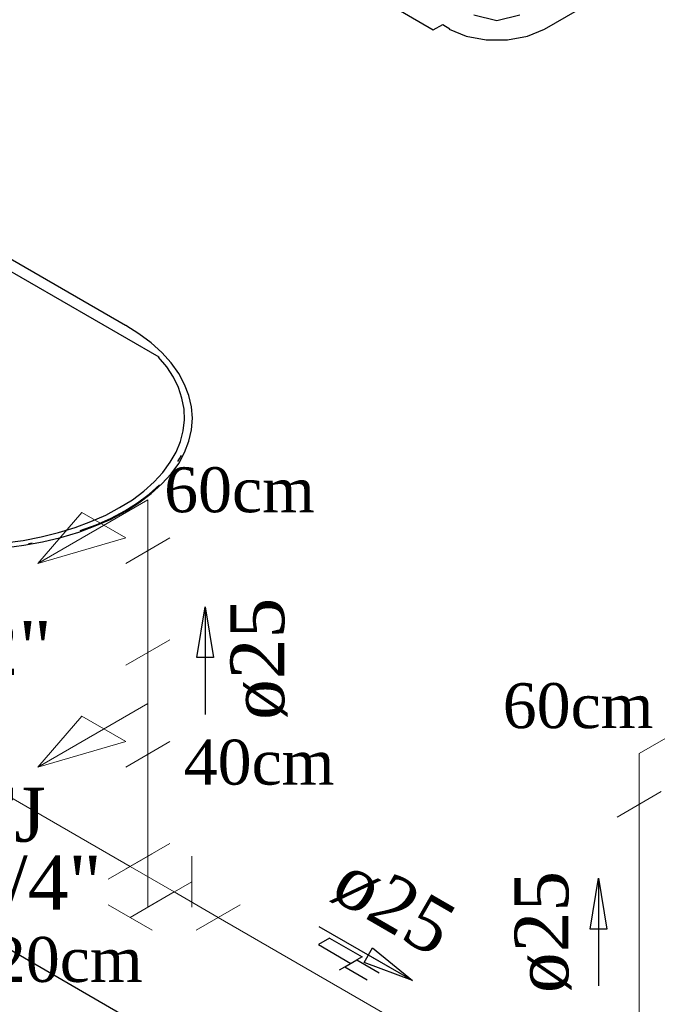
# Model space of a CAD drawing. Header units: millimetres. Extents: x 335 to 91625, y -1 to 84.
# Tile 20 of 38: x 443.24 to 445.74, y 7.18 to 11.04. Entities that reach past the tile are written whole.
import ezdxf

# ---------------------------------------------------------------- set-up
doc = ezdxf.new("R2010")
doc.units = ezdxf.units.MM
doc.header["$MEASUREMENT"] = 0
for name, color, linetype, lineweight in [('AF-Conexões', 7, 'Continuous', 20), ('AF-Conexões detalhe', 7, 'Continuous', 20), ('AF-Sentido tubo', 7, 'Continuous', 20), ('AF-Textos conexão', 7, 'Continuous', 20), ('AF-Textos tubo', 7, 'Continuous', 20), ('AF-Tubos', 5, 'Continuous', 20), ('AF-Tubos detalhe', 5, 'Continuous', 20)]:
    doc.layers.add(name, color=color, linetype=linetype, lineweight=lineweight)
doc.styles.add('TimesNewRoman', font='times.ttf')
doc.dimstyles.get("Standard").update_dxf_attribs({"dimtxt": 0.18, "dimasz": 0.18, "dimexe": 0.18, "dimexo": 0.0625, "dimgap": 0.09, "dimtad": 0, "dimtih": 1, "dimtoh": 1, "dimdec": 4, "dimzin": 0, "dimdsep": 46, "dimtxsty": 'Standard', "dimcen": 0.09, "dimadec": 0, "dimazin": 0, "dimtfac": 1, "dimtdec": 4, "dimtofl": 0, "dimtmove": 0, "dimatfit": 3, "dimfxl": 0, "dimtolj": 1, "dimtzin": 0, "dimarcsym": 0})

msp = doc.modelspace()

# ---------------------------------------------------------------- linework, layer by layer
at = {"color": 7}
for p, q in [((445.2983, 11.0065), (445.6673, 11.2195)), ((444.6663, 11.1155), (444.8613, 11.0035)), ((444.8613, 11.0035), (444.8983, 11.0245)), ((444.8983, 11.0245), (444.9263, 11.0075)), ((449.2263, 3.9085), (439.7483, 9.3805)), ((444.4538, 7.4349), (444.4098, 7.4099)), ((444.4538, 7.4349), (444.5818, 7.3619)), ((444.4098, 7.4099), (444.5368, 7.3359)), ((444.5138, 7.3229), (444.5608, 7.3499)), ((444.5818, 7.3619), (444.5608, 7.3499)), ((444.5608, 7.3499), (444.6488, 7.2989)), ((444.4928, 7.3109), (444.5138, 7.3229)), ((444.5138, 7.3229), (444.6018, 7.2719))]:
    msp.add_line(p, q, dxfattribs=at)
at = {"color": 8}
for p, q in [((443.6513, 9.8415), (442.6193, 10.4375)), ((443.7833, 9.7175), (442.9033, 10.2255))]:
    msp.add_line(p, q, dxfattribs=at)
at = {"color": 7}
for points in [[(445.0203, 11.0625), (445.1113, 11.0405), (445.2013, 11.0625)], [(444.9233, 11.0065), (444.9903, 10.9785), (445.0693, 10.9635), (445.1523, 10.9635), (445.2313, 10.9785), (445.2983, 11.0065)]]:
    msp.add_lwpolyline(points, dxfattribs=at)
at = {"color": 8}
for points in [[(443.1753, 8.9685), (443.2513, 8.9785), (443.3253, 8.9925), (443.3973, 9.0095), (443.4673, 9.0305), (443.5323, 9.0545), (443.5943, 9.0815), (443.6523, 9.1125), (443.7043, 9.1455), (443.7523, 9.1815), (443.7943, 9.2195), (443.8303, 9.2595), (443.8603, 9.3005), (443.8833, 9.3435), (443.9003, 9.3875), (443.9103, 9.4325), (443.9143, 9.4775), (443.9103, 9.5225), (443.9003, 9.5665), (443.8833, 9.6105), (443.8603, 9.6535), (443.8303, 9.6955), (443.7943, 9.7355), (443.7523, 9.7735), (443.7043, 9.8095), (443.6523, 9.8425)], [(443.1773, 8.9885), (443.2493, 8.9975), (443.3193, 9.0115), (443.3873, 9.0285), (443.4533, 9.0485), (443.5153, 9.0715), (443.5733, 9.0975), (443.6283, 9.1265), (443.6783, 9.1575), (443.7233, 9.1915), (443.7633, 9.2275), (443.7983, 9.2645), (443.8273, 9.3045), (443.8503, 9.3445), (443.8673, 9.3865), (443.8783, 9.4285), (443.8833, 9.4715), (443.8813, 9.5135), (443.8733, 9.5565), (443.8593, 9.5985), (443.8393, 9.6395), (443.8133, 9.6795), (443.7813, 9.7175)], [(443.8573, 9.3075), (443.8643, 9.3205), (443.8713, 9.3325)], [(443.4733, 9.0365), (443.5353, 9.0595), (443.5943, 9.0855), (443.6483, 9.1145), (443.6983, 9.1455), (443.7443, 9.1795), (443.7843, 9.2155)], [(443.2703, 8.9855), (443.2773, 8.9875), (443.2843, 8.9885)]]:
    msp.add_lwpolyline(points, dxfattribs=at)
at = {"layer": 'AF-Conexões', "linetype": 'Continuous'}
for p, q in [((443.5828, 7.6669), (443.756, 7.7669)), ((443.8426, 7.6169), (443.6694, 7.7169)), ((443.8426, 7.6169), (443.6694, 7.5169)), ((443.8426, 7.6169), (444.0158, 7.5169)), ((443.5828, 7.5669), (443.756, 7.4669)), ((444.1024, 7.5668), (443.9292, 7.4669))]:
    msp.add_line(p, q, dxfattribs=at)
at = {"layer": 'AF-Conexões detalhe', "linetype": 'Continuous'}
for p, q in [((443.7394, 9.1573), (443.3064, 8.9073)), ((443.7394, 9.1573), (443.7394, 8.9573)), ((443.4796, 9.1073), (443.3064, 8.9073)), ((443.4796, 9.1073), (443.6528, 9.0073)), ((443.6528, 9.0073), (443.3064, 8.9073)), ((443.6528, 8.9073), (443.826, 9.0073)), ((443.6528, 8.5073), (443.826, 8.6073)), ((443.7394, 8.3573), (443.7394, 8.5573)), ((445.6703, 8.1612), (446.1033, 8.4112)), ((443.7394, 8.3573), (443.3064, 8.1073)), ((443.7394, 8.3573), (443.7394, 8.1573)), ((443.4796, 8.3073), (443.3064, 8.1073)), ((443.4796, 8.3073), (443.6528, 8.2073)), ((443.6528, 8.2073), (443.3064, 8.1073)), ((443.6528, 8.1073), (443.826, 8.2073)), ((445.6703, 8.1612), (445.6703, 7.9612)), ((445.5837, 7.9112), (445.7569, 8.0112)), ((443.6528, 7.7073), (443.826, 7.8073)), ((443.7394, 7.5573), (443.7394, 7.7573)), ((443.9126, 7.7573), (443.9126, 7.5573)), ((443.7394, 7.5573), (443.9126, 7.6573))]:
    msp.add_line(p, q, dxfattribs=at)
at = {"layer": 'AF-Tubos'}
msp.add_line((439.5752, 10.0807), (443.6694, 7.7169), dxfattribs=at)
at = {"layer": 'AF-Tubos detalhe'}
for p, q in [((443.7394, 8.5573), (443.7394, 8.9573)), ((443.7394, 7.7573), (443.7394, 8.1573)), ((445.6703, 6.7612), (445.6703, 7.9612)), ((443.8426, 7.6169), (443.7394, 7.5573)), ((444.0158, 7.5168), (445.4971, 6.6613))]:
    msp.add_line(p, q, dxfattribs=at)

# ---------------------------------------------------------------- texts
at = {"char_height": 0.1765, "width": 0.8472, "attachment_point": 7, "line_spacing_factor": 0.798, "style": 'TimesNewRoman'}
for s, insert in [('60cm', (443.8033, 9.1058)), ('60cm', (445.1343, 8.2578)), ('40cm', (443.8803, 8.0358)), ('20cm', (443.1263, 7.2608))]:
    msp.add_mtext(s, dxfattribs=dict(at, insert=insert))
at = {"layer": 'AF-Textos conexão', "char_height": 0.2118, "attachment_point": 7, "line_spacing_factor": 0.798, "style": 'TimesNewRoman'}
for s, insert, width in [('1/2"', (442.8223, 8.4664), 1.01664), ('TJ', (443.0183, 7.8114), 0.50832), ('3/4"', (443.0183, 7.5444), 1.01664)]:
    msp.add_mtext(s, dxfattribs=dict(at, insert=insert, width=width))
at = {"layer": 'AF-Textos tubo', "char_height": 0.2118, "width": 0.76248, "attachment_point": 8, "line_spacing_factor": 0.798, "style": 'TimesNewRoman'}
for insert, rotation in [((444.2884, 8.5325), 90.0002), ((444.6492, 7.466), 329.9885), ((445.4054, 7.4595), 90.0002)]:
    msp.add_mtext('ø25', dxfattribs=dict(at, insert=insert, rotation=rotation))

# ---------------------------------------------------------------- leaders
at = {"layer": 'AF-Sentido tubo'}
for points in [[(443.9639, 8.7372), (443.9639, 8.3136)], [(445.511, 7.6713), (445.511, 7.2477)], [(444.7794, 7.2686), (444.4126, 7.4804)]]:
    msp.add_leader(points, dimstyle='Standard', override={"dimasz": 0.2, "dimldrblk": 'CLOSED'}, dxfattribs=at)

doc.saveas('drawing.dxf')
